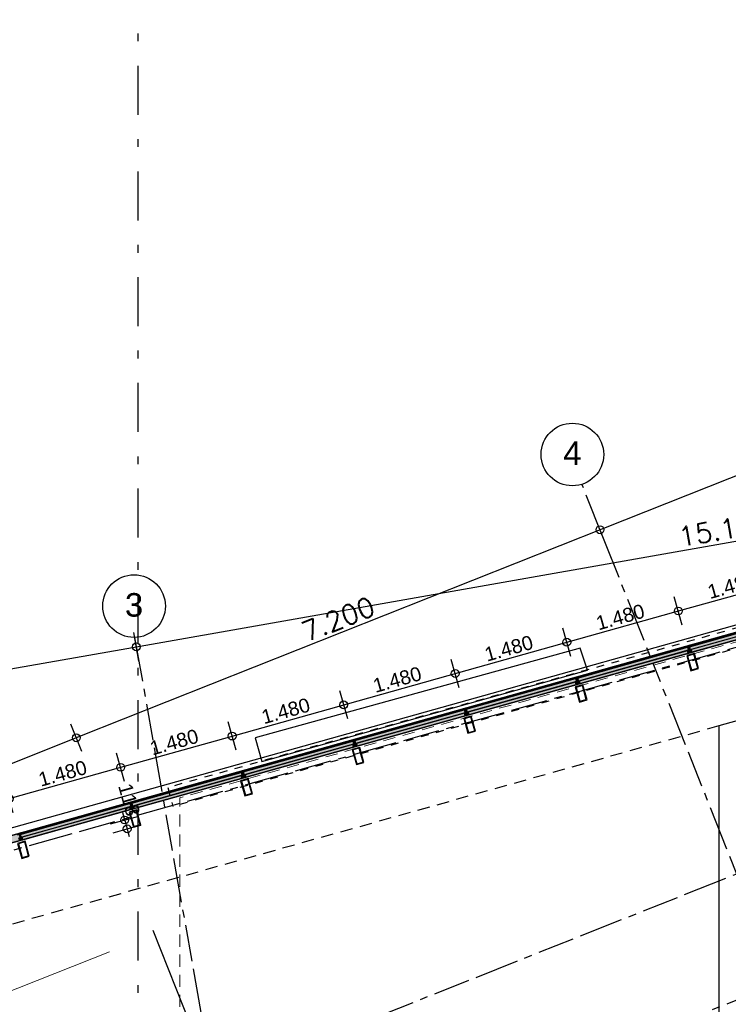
# Model space of a CAD drawing. Extents: x 1006 to 5197, y -24 to 263.
# Tile 7 of 124: x 1020 to 1029, y 14 to 26. Entities that reach past the tile are written whole.
import ezdxf

# ---------------------------------------------------------------- set-up
doc = ezdxf.new("R2010")
doc.units = 0
doc.header["$MEASUREMENT"] = 0
for name, pattern in [('B0302', [1.251, 0.626, -0.3125, 0, -0.3125]), ('B0304', [0.6, 0.5, -0.05, 0, -0.05]), ('B0701', [0.23412, 0.156, -0.07812]), ('B0702', [0.11737, 0.07812, -0.03925]), ('B0805', [1.366667, 0.566667, -0.1, 0.033333, -0.1, 0.466667, -0.1]), ('Wipeout_Contour', [1000, 0, -1000])]:
    doc.linetypes.add(name, pattern=pattern)
for name, color, linetype in [('21 Buitenwanden', 7, 'Continuous'), ('24 Trappen', 7, 'Continuous'), ('27 Daken', 7, 'Continuous'), ('28 Draagconstructies', 7, 'Continuous'), ('99 Aankleding 2D tek', 7, 'Continuous'), ('A Lijn doorsnede', 7, 'Continuous'), ('A Stramien', 7, 'Continuous'), ('T Tekst_dim 1_ 100', 7, 'Continuous')]:
    doc.layers.add(name, color=color, linetype=linetype)
doc.styles.add('GENERATED_STYLE_3', font='Arial')
doc.styles.add('GENERATED_STYLE_5', font='Arial')
doc.styles.get("Standard").update_dxf_attribs({"font": 'txt', "bigfont": 'BIGFONT.SHX'})
doc.dimstyles.new('GENERATED_STYLE__1', dxfattribs={"dimtxt": 0.25, "dimasz": 0.19, "dimexe": 0.18, "dimexo": 0, "dimgap": 0.09, "dimtad": 1, "dimdec": 0, "dimlfac": 1000, "dimzin": 0, "dimdsep": 46, "dimtxsty": 'Standard', "dimblk": 'ARROWHEAD_7', "dimblk1": 'ARROWHEAD_7', "dimblk2": 'ARROWHEAD_7', "dimcen": 0.09, "dimclrd": 7, "dimclre": 7, "dimclrt": 7, "dimadec": 1, "dimazin": 0, "dimtfac": 1, "dimtdec": 4, "dimtmove": 0, "dimatfit": 3, "dimfxl": 0, "dimtolj": 1, "dimtzin": 0, "dimarcsym": 0})
doc.dimstyles.new('GENERATED_STYLE__2', dxfattribs={"dimtxt": 0.25, "dimasz": 0.19, "dimexe": 0.18, "dimexo": 0, "dimgap": 0.09, "dimtad": 1, "dimtih": 1, "dimtoh": 1, "dimdec": 0, "dimlfac": 1000, "dimzin": 0, "dimdsep": 46, "dimtxsty": 'Standard', "dimblk": 'ARROWHEAD_7', "dimblk1": 'ARROWHEAD_7', "dimblk2": 'ARROWHEAD_7', "dimcen": 0.09, "dimclrd": 7, "dimclre": 7, "dimclrt": 7, "dimadec": 1, "dimazin": 0, "dimtfac": 1, "dimtdec": 4, "dimtmove": 0, "dimatfit": 3, "dimfxl": 0, "dimtolj": 1, "dimtzin": 0, "dimarcsym": 0})
doc.dimstyles.new('GENERATED_STYLE__3', dxfattribs={"dimtxt": 0.18, "dimasz": 0.19, "dimexe": 0.18, "dimexo": 0, "dimgap": 0.09, "dimtad": 1, "dimdec": 0, "dimlfac": 1000, "dimzin": 0, "dimdsep": 46, "dimtxsty": 'Standard', "dimblk": 'ARROWHEAD_7', "dimblk1": 'ARROWHEAD_7', "dimblk2": 'ARROWHEAD_7', "dimcen": 0.09, "dimclrd": 7, "dimclre": 7, "dimclrt": 7, "dimadec": 1, "dimazin": 0, "dimtfac": 1, "dimtdec": 4, "dimtmove": 0, "dimatfit": 3, "dimfxl": 0, "dimtolj": 1, "dimtzin": 0, "dimarcsym": 0})

# ---------------------------------------------------------------- blocks, each defined once
blk = doc.blocks.new('ROOF_45_2', base_point=(1015.356, 13.368))
at = {"layer": '27 Daken', "linetype": 'Continuous', "flags": 128}
blk.add_lwpolyline([(1028.536, 2.02), (1029.395, 2.02), (1029.395, 14.78), (1029.354, 14.78), (1029.354, 15.18), (1029.395, 15.18), (1029.395, 17.701), (1028.536, 17.46)], close=True, dxfattribs=at)
at = {"layer": '27 Daken', "linetype": 'B0701', "flags": 128}
blk.add_lwpolyline([(1028.536, 17.46), (1018.746, 14.714), (1015.356, 13.368)], dxfattribs=at)
blk = doc.blocks.new('*D343', base_point=(988.214, 0))
at = {"layer": 'A Stramien', "linetype": 'Continuous'}
for p, q in [((1020.397, 17.135), (1020.259, 17.483)), ((1013.889, 14.751), (1020.374, 17.328)), ((1013.912, 14.559), (1013.774, 14.907)), ((1013.75, 14.696), (1013.889, 14.751))]:
    blk.add_line(p, q, dxfattribs=at)
for centre in [(1020.328, 17.309), (1013.843, 14.733)]:
    blk.add_circle(centre, 0.05, dxfattribs=at)
at = {"layer": 'A Stramien', "insert": (1016.591, 16.147), "char_height": 0.25, "attachment_point": 1, "rotation": 21.665}
blk.add_mtext('{6.978}', dxfattribs=at)
blk = doc.blocks.new('ARROWHEAD_7')
at = {"color": 0, "linetype": 'Continuous', "lineweight": 0}
for p, q in [((0, 0), (-1, 0)), ((-0.25, 0), (0.25, 0)), ((0, -0.25), (0, 0.25))]:
    blk.add_line(p, q, dxfattribs=at)
blk.add_circle((0, 0), 0.25, dxfattribs=at)
blk = doc.blocks.new('*D345', base_point=(988.214, 0))
at = {"layer": 'A Stramien', "linetype": 'Continuous'}
for p, q in [((1027.088, 19.793), (1026.95, 20.141)), ((1020.374, 17.328), (1027.066, 19.986)), ((1013.889, 14.751), (1020.374, 17.328))]:
    blk.add_line(p, q, dxfattribs=at)
blk.add_circle((1027.019, 19.967), 0.05, dxfattribs=at)
at = {"layer": 'A Stramien', "insert": (1023.179, 18.765), "char_height": 0.25, "attachment_point": 1, "rotation": 21.665}
blk.add_mtext('{7.200}', dxfattribs=at)
blk = doc.blocks.new('*D346', base_point=(988.214, 0))
at = {"layer": 'A Stramien', "linetype": 'Continuous'}
for p, q in [((1033.78, 22.451), (1033.641, 22.8)), ((1027.066, 19.986), (1033.757, 22.644)), ((1020.374, 17.328), (1027.066, 19.986))]:
    blk.add_line(p, q, dxfattribs=at)
blk.add_circle((1033.711, 22.625), 0.05, dxfattribs=at)
at = {"layer": 'A Stramien', "insert": (1029.87, 21.423), "char_height": 0.25, "attachment_point": 1, "rotation": 21.665}
blk.add_mtext('{7.200}', dxfattribs=at)
blk = doc.blocks.new('*D347', base_point=(988.214, 0))
at = {"layer": 'A Stramien', "linetype": 'Continuous'}
for p, q in [((1040.471, 25.109), (1040.333, 25.458)), ((1033.757, 22.644), (1040.448, 25.302)), ((1027.066, 19.986), (1033.757, 22.644))]:
    blk.add_line(p, q, dxfattribs=at)
blk.add_circle((1040.402, 25.283), 0.05, dxfattribs=at)
at = {"layer": 'A Stramien', "insert": (1036.562, 24.081), "char_height": 0.25, "attachment_point": 1, "rotation": 21.665}
blk.add_mtext('{7.200}', dxfattribs=at)
blk = doc.blocks.new('*D348', base_point=(988.214, 0))
at = {"layer": 'A Stramien', "linetype": 'Continuous'}
for p, q in [((1047.163, 27.767), (1047.024, 28.116)), ((1040.448, 25.302), (1047.14, 27.96)), ((1033.757, 22.644), (1040.448, 25.302))]:
    blk.add_line(p, q, dxfattribs=at)
blk.add_circle((1047.093, 27.941), 0.05, dxfattribs=at)
at = {"layer": 'A Stramien', "insert": (1044.457, 27.217), "char_height": 0.25, "attachment_point": 1, "rotation": 21.665}
blk.add_mtext('{7.200}', dxfattribs=at)
blk = doc.blocks.new('*D349', base_point=(988.214, 0))
at = {"layer": 'A Stramien', "linetype": 'Continuous'}
for p, q in [((1053.854, 30.425), (1053.716, 30.774)), ((1047.14, 27.96), (1053.831, 30.618)), ((1040.448, 25.302), (1047.14, 27.96))]:
    blk.add_line(p, q, dxfattribs=at)
at = {"layer": 'A Stramien', "insert": (1049.945, 29.397), "char_height": 0.25, "attachment_point": 1, "rotation": 21.665}
blk.add_mtext('{7.200}', dxfattribs=at)
blk = doc.blocks.new('*D350', base_point=(988.214, 0))
at = {"layer": 'A Stramien', "linetype": 'Continuous'}
for p, q in [((1053.831, 30.618), (1057.177, 31.947)), ((1047.14, 27.96), (1053.831, 30.618))]:
    blk.add_line(p, q, dxfattribs=at)
blk.add_circle((1053.785, 30.6), 0.05, dxfattribs=at)
at = {"layer": 'A Stramien', "insert": (1054.963, 31.39), "char_height": 0.25, "attachment_point": 1, "rotation": 21.665}
blk.add_mtext('{3.600}', dxfattribs=at)
blk = doc.blocks.new('*D351', base_point=(988.214, 0))
at = {"layer": 'A Stramien', "linetype": 'Continuous'}
for p, q in [((1063.891, 34.412), (1063.753, 34.761)), ((1063.775, 34.568), (1063.915, 34.624)), ((1057.177, 31.947), (1063.775, 34.568)), ((1057.2, 31.754), (1057.061, 32.103)), ((1053.831, 30.618), (1057.177, 31.947))]:
    blk.add_line(p, q, dxfattribs=at)
for centre in [(1063.822, 34.587), (1057.13, 31.929)]:
    blk.add_circle(centre, 0.05, dxfattribs=at)
at = {"layer": 'A Stramien', "insert": (1059.982, 33.384), "char_height": 0.25, "attachment_point": 1, "rotation": 21.665}
blk.add_mtext('{7.200}', dxfattribs=at)
blk = doc.blocks.new('*D354', base_point=(988.214, 0))
at = {"layer": 'A Stramien', "linetype": 'Continuous'}
for p, q in [((1030.677, 33.587), (1030.677, 33.962)), ((1032.483, 33.587), (1032.483, 33.962)), ((1012.992, 33.775), (1030.727, 33.775)), ((1030.727, 33.775), (1032.533, 33.775))]:
    blk.add_line(p, q, dxfattribs=at)
for centre in [(1030.677, 33.775), (1032.483, 33.775)]:
    blk.add_circle(centre, 0.05, dxfattribs=at)
at = {"layer": 'A Stramien', "insert": (1031.167, 34.075), "char_height": 0.25, "attachment_point": 1}
blk.add_mtext('{1.806}', dxfattribs=at)
blk = doc.blocks.new('*D355', base_point=(988.214, 0))
at = {"layer": 'A Stramien', "linetype": 'Continuous'}
for p, q in [((1032.483, 33.587), (1032.483, 33.962)), ((1044.007, 33.587), (1044.007, 33.962)), ((1030.727, 33.775), (1032.533, 33.775)), ((1032.533, 33.775), (1044.057, 33.775))]:
    blk.add_line(p, q, dxfattribs=at)
for centre in [(1032.483, 33.775), (1044.007, 33.775)]:
    blk.add_circle(centre, 0.05, dxfattribs=at)
at = {"layer": 'A Stramien', "insert": (1037.74, 34.075), "char_height": 0.25, "attachment_point": 1}
blk.add_mtext('{11.524}', dxfattribs=at)
blk = doc.blocks.new('*D356', base_point=(988.214, 0))
at = {"layer": 'A Stramien', "linetype": 'Continuous'}
for p, q in [((1044.007, 33.587), (1044.007, 33.962)), ((1049.801, 33.587), (1049.801, 33.962)), ((1032.533, 33.775), (1044.057, 33.775)), ((1044.057, 33.775), (1049.851, 33.775))]:
    blk.add_line(p, q, dxfattribs=at)
for centre in [(1044.007, 33.775), (1049.801, 33.775)]:
    blk.add_circle(centre, 0.05, dxfattribs=at)
at = {"layer": 'A Stramien', "insert": (1046.491, 34.075), "char_height": 0.25, "attachment_point": 1}
blk.add_mtext('{5.794}', dxfattribs=at)
blk = doc.blocks.new('*D357', base_point=(988.214, 0))
at = {"layer": 'A Stramien', "linetype": 'Continuous'}
for p, q in [((1049.801, 33.587), (1049.801, 33.962)), ((1055.565, 33.587), (1055.565, 33.962)), ((1044.057, 33.775), (1049.851, 33.775)), ((1049.851, 33.775), (1055.615, 33.775))]:
    blk.add_line(p, q, dxfattribs=at)
for centre in [(1049.801, 33.775), (1055.565, 33.775)]:
    blk.add_circle(centre, 0.05, dxfattribs=at)
at = {"layer": 'A Stramien', "insert": (1052.27, 34.075), "char_height": 0.25, "attachment_point": 1}
blk.add_mtext('{5.764}', dxfattribs=at)
blk = doc.blocks.new('*D358', base_point=(988.214, 0))
at = {"layer": 'A Stramien', "linetype": 'Continuous'}
for p, q in [((1055.565, 33.587), (1055.565, 33.962)), ((1061.196, 33.587), (1061.196, 33.962)), ((1049.851, 33.775), (1055.615, 33.775)), ((1055.615, 33.775), (1061.246, 33.775))]:
    blk.add_line(p, q, dxfattribs=at)
for centre in [(1055.565, 33.775), (1061.196, 33.775)]:
    blk.add_circle(centre, 0.05, dxfattribs=at)
at = {"layer": 'A Stramien', "insert": (1057.968, 34.075), "char_height": 0.25, "attachment_point": 1}
blk.add_mtext('{5.632}', dxfattribs=at)
blk = doc.blocks.new('*D359', base_point=(988.214, 0))
at = {"layer": 'A Stramien', "linetype": 'Continuous'}
for p, q in [((1061.196, 33.587), (1061.196, 33.962)), ((1067.237, 33.587), (1067.237, 33.962)), ((1055.615, 33.775), (1061.246, 33.775)), ((1061.246, 33.775), (1067.187, 33.775)), ((1067.187, 33.775), (1067.337, 33.775))]:
    blk.add_line(p, q, dxfattribs=at)
for centre in [(1061.196, 33.775), (1067.237, 33.775)]:
    blk.add_circle(centre, 0.05, dxfattribs=at)
at = {"layer": 'A Stramien', "insert": (1063.804, 34.075), "char_height": 0.25, "attachment_point": 1}
blk.add_mtext('{6.041}', dxfattribs=at)
blk = doc.blocks.new('*D364', base_point=(988.214, 0))
at = {"layer": 'A Stramien', "linetype": 'Continuous'}
for p, q in [((1043.4, -2.185), (1043.4, -1.81)), ((1046.4, -2.185), (1046.4, -1.81)), ((1032.533, -1.997), (1043.45, -1.997)), ((1043.45, -1.997), (1046.45, -1.997))]:
    blk.add_line(p, q, dxfattribs=at)
for centre in [(1043.4, -1.997), (1046.4, -1.997)]:
    blk.add_circle(centre, 0.05, dxfattribs=at)
at = {"layer": 'A Stramien', "insert": (1044.487, -1.697), "char_height": 0.25, "attachment_point": 1}
blk.add_mtext('{3.000}', dxfattribs=at)
blk = doc.blocks.new('*D365', base_point=(988.214, 0))
at = {"layer": 'A Stramien', "linetype": 'Continuous'}
for p, q in [((1046.4, -2.185), (1046.4, -1.81)), ((1053.6, -2.185), (1053.6, -1.81)), ((1043.45, -1.997), (1046.45, -1.997)), ((1046.45, -1.997), (1053.65, -1.997))]:
    blk.add_line(p, q, dxfattribs=at)
for centre in [(1046.4, -1.997), (1053.6, -1.997)]:
    blk.add_circle(centre, 0.05, dxfattribs=at)
at = {"layer": 'A Stramien', "insert": (1049.587, -1.697), "char_height": 0.25, "attachment_point": 1}
blk.add_mtext('{7.200}', dxfattribs=at)
blk = doc.blocks.new('*D409', base_point=(988.214, 0))
at = {"layer": 'A Stramien', "linetype": 'Continuous'}
for p, q in [((1021.127, 18.286), (1021.062, 18.656)), ((1014.414, 17.293), (1021.143, 18.48)), ((1014.397, 17.1), (1014.332, 17.469)), ((1014.266, 17.267), (1014.414, 17.293))]:
    blk.add_line(p, q, dxfattribs=at)
for centre in [(1021.094, 18.471), (1014.364, 17.284)]:
    blk.add_circle(centre, 0.05, dxfattribs=at)
at = {"layer": 'A Stramien', "insert": (1017.27, 18.101), "char_height": 0.25, "attachment_point": 1, "rotation": 10}
blk.add_mtext('{6.834}', dxfattribs=at)
blk = doc.blocks.new('*D410', base_point=(988.214, 0))
at = {"layer": 'A Stramien', "linetype": 'Continuous'}
for p, q in [((1036.045, 20.917), (1035.98, 21.286)), ((1021.143, 18.48), (1035.963, 21.093)), ((1035.963, 21.093), (1036.111, 21.119)), ((1014.414, 17.293), (1021.143, 18.48))]:
    blk.add_line(p, q, dxfattribs=at)
blk.add_circle((1036.012, 21.102), 0.05, dxfattribs=at)
at = {"layer": 'A Stramien', "insert": (1028.004, 19.994), "char_height": 0.25, "attachment_point": 1, "rotation": 10}
blk.add_mtext('{15.148}', dxfattribs=at)
blk = doc.blocks.new('CUTPLANE_8_2', base_point=(1013.478, 11.685))
at = {"layer": 'A Lijn doorsnede', "color": 255, "linetype": 'Continuous', "lineweight": 0}
blk.add_line((1019.357, 14.021), (1020.751, 14.574), dxfattribs=at)
at = {"layer": 'A Lijn doorsnede', "color": 255, "linetype": 'B0304', "lineweight": 0}
for p, q in [((1022.01, 11.405), (1021.489, 12.716)), ((1014.737, 8.516), (1022.01, 11.405)), ((1014.216, 9.827), (1014.737, 8.516))]:
    blk.add_line(p, q, dxfattribs=at)
blk = doc.blocks.new('ROOF_46_2', base_point=(1041.89, 22.218))
at = {"layer": '27 Daken', "color": 255, "linetype": 'B0701', "lineweight": 0, "flags": 128}
blk.add_lwpolyline([(1031.798, 19.387), (1021.648, 16.541), (1021.648, 0.832), (1031.798, 0.663)], dxfattribs=at)
blk = doc.blocks.new('WALL_352_2', base_point=(1035.487, 20.542))
at = {"color": 254, "linetype": 'Wipeout_Contour', "lineweight": 0, "ltscale": 4107.915058}
blk.add_wipeout([(1035.487, 20.542), (1018.168, 15.686), (1018.197, 15.6), (1035.414, 20.428)], dxfattribs=at).dxf.layer = '21 Buitenwanden'
at = {"layer": '21 Buitenwanden', "linetype": 'Continuous'}
for p, q in [((1035.487, 20.542), (1018.168, 15.686)), ((1018.197, 15.6), (1035.414, 20.428))]:
    blk.add_line(p, q, dxfattribs=at)
blk = doc.blocks.new('SSN_HOOFDVLIESGEVEL DEEL 6b', base_point=(988.214, 0))
at = {"layer": '21 Buitenwanden', "linetype": 'Continuous', "lineweight": 0}
for points in [[(997.114, -0.091), (997.114, 0), (979.313, 0), (979.313, -0.091)], [(986.779, 0), (986.729, 0), (986.729, -0.013), (986.747, -0.013), (986.747, -0.057), (986.729, -0.057), (986.729, -0.091), (986.779, -0.091), (986.779, -0.057), (986.761, -0.057), (986.761, -0.013), (986.779, -0.013)], [(988.264, 0), (988.214, 0), (988.214, -0.013), (988.232, -0.013), (988.232, -0.057), (988.214, -0.057), (988.214, -0.091), (988.264, -0.091), (988.264, -0.057), (988.246, -0.057), (988.246, -0.013), (988.264, -0.013)], [(989.739, 0), (989.689, 0), (989.689, -0.013), (989.707, -0.013), (989.707, -0.057), (989.689, -0.057), (989.689, -0.091), (989.739, -0.091), (989.739, -0.057), (989.721, -0.057), (989.721, -0.013), (989.739, -0.013)], [(991.219, 0), (991.169, 0), (991.169, -0.013), (991.187, -0.013), (991.187, -0.057), (991.169, -0.057), (991.169, -0.091), (991.219, -0.091), (991.219, -0.057), (991.201, -0.057), (991.201, -0.013), (991.219, -0.013)], [(992.699, 0), (992.649, 0), (992.649, -0.013), (992.667, -0.013), (992.667, -0.057), (992.649, -0.057), (992.649, -0.091), (992.699, -0.091), (992.699, -0.057), (992.681, -0.057), (992.681, -0.013), (992.699, -0.013)], [(994.179, 0), (994.129, 0), (994.129, -0.013), (994.147, -0.013), (994.147, -0.057), (994.129, -0.057), (994.129, -0.091), (994.179, -0.091), (994.179, -0.057), (994.161, -0.057), (994.161, -0.013), (994.179, -0.013)], [(995.659, 0), (995.609, 0), (995.609, -0.013), (995.627, -0.013), (995.627, -0.057), (995.609, -0.057), (995.609, -0.091), (995.659, -0.091), (995.659, -0.057), (995.641, -0.057), (995.641, -0.013), (995.659, -0.013)], [(986.741, -0.055), (986.741, -0.015), (985.288, -0.015), (985.288, -0.055)], [(986.741, -0.055), (986.741, -0.015), (985.288, -0.015), (985.288, -0.055)], [(988.225, -0.055), (988.225, -0.015), (986.768, -0.015), (986.768, -0.055)], [(989.701, -0.055), (989.701, -0.015), (988.252, -0.015), (988.252, -0.055)], [(991.181, -0.055), (991.181, -0.015), (989.728, -0.015), (989.728, -0.055)], [(992.661, -0.055), (992.661, -0.015), (991.208, -0.015), (991.208, -0.055)], [(994.141, -0.055), (994.141, -0.015), (992.687, -0.015), (992.687, -0.055)], [(995.62, -0.055), (995.62, -0.015), (994.166, -0.015), (994.166, -0.055)]]:
    blk.add_hatch(color=255, dxfattribs=at).paths.add_polyline_path(points, flags=0)
at = {"layer": '21 Buitenwanden', "linetype": 'Continuous'}
for p, q in [((997.114, 0), (979.313, 0)), ((986.779, 0), (986.729, 0)), ((986.729, 0), (986.729, -0.013)), ((986.729, 0), (986.729, -0.013)), ((986.729, 0), (986.779, 0)), ((986.779, -0.013), (986.779, 0)), ((988.264, 0), (988.214, 0)), ((988.214, 0), (988.214, -0.013)), ((988.214, 0), (988.214, -0.013)), ((988.214, 0), (988.264, 0)), ((988.264, -0.013), (988.264, 0)), ((989.739, 0), (989.689, 0)), ((989.689, 0), (989.689, -0.013)), ((989.689, 0), (989.689, -0.013)), ((989.689, 0), (989.739, 0)), ((989.739, -0.013), (989.739, 0)), ((991.219, 0), (991.169, 0)), ((991.169, 0), (991.169, -0.013)), ((991.169, 0), (991.169, -0.013)), ((991.169, 0), (991.219, 0)), ((991.219, -0.013), (991.219, 0)), ((992.699, 0), (992.649, 0)), ((992.649, 0), (992.649, -0.013)), ((992.649, 0), (992.649, -0.013)), ((992.649, 0), (992.699, 0)), ((992.699, -0.013), (992.699, 0)), ((994.179, 0), (994.129, 0)), ((994.129, 0), (994.129, -0.013)), ((994.129, 0), (994.129, -0.013)), ((994.129, 0), (994.179, 0)), ((994.179, -0.013), (994.179, 0)), ((995.659, 0), (995.609, 0)), ((995.609, 0), (995.609, -0.013)), ((995.609, 0), (995.609, -0.013)), ((995.609, 0), (995.659, 0)), ((979.313, -0.091), (997.114, -0.091)), ((997.114, -0.091), (979.313, -0.091)), ((985.249, -0.091), (997.114, -0.091)), ((986.741, -0.015), (985.288, -0.015)), ((986.741, -0.015), (985.288, -0.015)), ((985.288, -0.055), (986.741, -0.055)), ((985.288, -0.055), (986.741, -0.055)), ((985.299, -0.003), (986.729, -0.003)), ((985.299, -0.003), (986.729, -0.003)), ((985.299, -0.013), (986.729, -0.013)), ((985.299, -0.013), (986.729, -0.013)), ((985.299, -0.015), (986.741, -0.015)), ((985.299, -0.015), (986.741, -0.015)), ((985.299, -0.057), (986.729, -0.057)), ((985.299, -0.091), (986.729, -0.091)), ((986.729, -0.091), (985.299, -0.091)), ((985.299, -0.091), (986.729, -0.091)), ((986.729, -0.091), (985.299, -0.091)), ((985.299, -0.091), (986.729, -0.091)), ((986.729, -0.091), (985.299, -0.091)), ((986.729, -0.091), (985.299, -0.091)), ((985.299, -0.091), (986.729, -0.091)), ((986.729, -0.091), (985.299, -0.091)), ((985.299, -0.091), (986.729, -0.091)), ((985.299, -0.091), (986.729, -0.091)), ((986.729, -0.091), (985.299, -0.091)), ((986.729, -0.091), (985.299, -0.091)), ((985.299, -0.091), (986.729, -0.091)), ((986.729, -0.091), (985.299, -0.091)), ((985.299, -0.091), (986.729, -0.091)), ((985.299, -0.091), (986.729, -0.091)), ((986.729, -0.091), (985.299, -0.091)), ((985.299, -0.091), (986.729, -0.091)), ((986.729, -0.091), (985.299, -0.091)), ((986.729, -0.013), (986.747, -0.013)), ((986.729, -0.013), (986.779, -0.013)), ((986.747, -0.057), (986.729, -0.057)), ((986.729, -0.057), (986.729, -0.091)), ((986.729, -0.057), (986.729, -0.091)), ((986.729, -0.057), (986.779, -0.057)), ((986.729, -0.091), (986.779, -0.091)), ((986.741, -0.055), (986.741, -0.015)), ((986.741, -0.055), (986.741, -0.015)), ((986.741, -0.015), (986.741, -0.055)), ((986.747, -0.013), (986.747, -0.057)), ((986.747, -0.057), (986.747, -0.013)), ((986.761, -0.057), (986.761, -0.013)), ((986.761, -0.013), (986.779, -0.013)), ((986.761, -0.057), (986.761, -0.013)), ((986.779, -0.057), (986.761, -0.057)), ((988.225, -0.015), (986.768, -0.015)), ((986.768, -0.015), (986.768, -0.055)), ((986.768, -0.055), (988.225, -0.055)), ((986.779, -0.003), (988.214, -0.003)), ((986.779, -0.013), (988.214, -0.013)), ((986.779, -0.015), (988.225, -0.015)), ((986.779, -0.055), (988.225, -0.055)), ((986.779, -0.091), (986.779, -0.057)), ((986.779, -0.057), (988.214, -0.057)), ((988.214, -0.013), (988.232, -0.013)), ((988.214, -0.013), (988.264, -0.013)), ((988.232, -0.057), (988.214, -0.057)), ((988.214, -0.057), (988.214, -0.091)), ((988.214, -0.057), (988.214, -0.091)), ((988.214, -0.057), (988.264, -0.057)), ((988.214, -0.091), (988.264, -0.091)), ((988.225, -0.055), (988.225, -0.015)), ((988.225, -0.015), (988.225, -0.055)), ((988.232, -0.013), (988.232, -0.057)), ((988.232, -0.057), (988.232, -0.013)), ((988.246, -0.057), (988.246, -0.013)), ((988.246, -0.013), (988.264, -0.013)), ((988.246, -0.057), (988.246, -0.013)), ((988.264, -0.057), (988.246, -0.057)), ((989.701, -0.015), (988.252, -0.015)), ((988.252, -0.015), (988.252, -0.055)), ((988.252, -0.055), (989.701, -0.055)), ((988.264, -0.003), (989.689, -0.003)), ((988.264, -0.013), (989.689, -0.013)), ((988.264, -0.015), (989.701, -0.015)), ((988.264, -0.055), (989.701, -0.055)), ((988.264, -0.091), (988.264, -0.057)), ((988.264, -0.057), (989.689, -0.057)), ((989.689, -0.013), (989.707, -0.013)), ((989.689, -0.013), (989.739, -0.013)), ((989.707, -0.057), (989.689, -0.057)), ((989.689, -0.057), (989.689, -0.091)), ((989.689, -0.057), (989.689, -0.091)), ((989.689, -0.057), (989.739, -0.057)), ((989.689, -0.091), (989.739, -0.091)), ((989.701, -0.055), (989.701, -0.015)), ((989.701, -0.015), (989.701, -0.055)), ((989.707, -0.013), (989.707, -0.057)), ((989.707, -0.057), (989.707, -0.013)), ((989.721, -0.057), (989.721, -0.013)), ((989.721, -0.013), (989.739, -0.013)), ((989.721, -0.057), (989.721, -0.013)), ((989.739, -0.057), (989.721, -0.057)), ((991.181, -0.015), (989.728, -0.015)), ((989.728, -0.015), (989.728, -0.055)), ((989.728, -0.055), (991.181, -0.055)), ((989.739, -0.003), (991.169, -0.003)), ((989.739, -0.013), (991.169, -0.013)), ((989.739, -0.015), (991.181, -0.015)), ((989.739, -0.055), (991.181, -0.055)), ((989.739, -0.091), (989.739, -0.057)), ((989.739, -0.057), (991.169, -0.057)), ((991.169, -0.013), (991.187, -0.013)), ((991.169, -0.013), (991.219, -0.013)), ((991.187, -0.057), (991.169, -0.057)), ((991.169, -0.057), (991.169, -0.091)), ((991.169, -0.057), (991.169, -0.091)), ((991.169, -0.057), (991.219, -0.057)), ((991.169, -0.091), (991.219, -0.091)), ((991.181, -0.055), (991.181, -0.015)), ((991.181, -0.015), (991.181, -0.055)), ((991.187, -0.013), (991.187, -0.057)), ((991.187, -0.057), (991.187, -0.013)), ((991.201, -0.057), (991.201, -0.013)), ((991.201, -0.013), (991.219, -0.013)), ((991.201, -0.057), (991.201, -0.013)), ((991.219, -0.057), (991.201, -0.057)), ((992.661, -0.015), (991.208, -0.015)), ((991.208, -0.015), (991.208, -0.055)), ((991.208, -0.055), (992.661, -0.055)), ((991.219, -0.003), (992.649, -0.003)), ((991.219, -0.013), (992.649, -0.013)), ((991.219, -0.015), (992.661, -0.015)), ((991.219, -0.055), (992.661, -0.055)), ((991.219, -0.091), (991.219, -0.057)), ((991.219, -0.057), (992.649, -0.057)), ((992.649, -0.013), (992.667, -0.013)), ((992.649, -0.013), (992.699, -0.013)), ((992.667, -0.057), (992.649, -0.057)), ((992.649, -0.057), (992.649, -0.091)), ((992.649, -0.057), (992.649, -0.091)), ((992.649, -0.057), (992.699, -0.057)), ((992.649, -0.091), (992.699, -0.091)), ((992.661, -0.055), (992.661, -0.015)), ((992.661, -0.015), (992.661, -0.055)), ((992.667, -0.013), (992.667, -0.057)), ((992.667, -0.057), (992.667, -0.013)), ((992.681, -0.057), (992.681, -0.013)), ((992.681, -0.013), (992.699, -0.013)), ((992.681, -0.057), (992.681, -0.013)), ((992.699, -0.057), (992.681, -0.057)), ((994.141, -0.015), (992.687, -0.015)), ((992.687, -0.015), (992.687, -0.055)), ((992.687, -0.055), (994.141, -0.055)), ((992.699, -0.003), (994.129, -0.003)), ((992.699, -0.013), (994.129, -0.013)), ((992.699, -0.015), (994.141, -0.015)), ((992.699, -0.055), (994.141, -0.055)), ((992.699, -0.091), (992.699, -0.057)), ((992.699, -0.057), (994.129, -0.057)), ((994.129, -0.013), (994.147, -0.013)), ((994.129, -0.013), (994.179, -0.013)), ((994.147, -0.057), (994.129, -0.057)), ((994.129, -0.057), (994.129, -0.091)), ((994.129, -0.057), (994.129, -0.091)), ((994.129, -0.057), (994.179, -0.057)), ((994.129, -0.091), (994.179, -0.091)), ((994.141, -0.055), (994.141, -0.015)), ((994.141, -0.015), (994.141, -0.055)), ((994.147, -0.013), (994.147, -0.057)), ((994.147, -0.057), (994.147, -0.013)), ((994.161, -0.057), (994.161, -0.013)), ((994.161, -0.013), (994.179, -0.013)), ((994.161, -0.057), (994.161, -0.013)), ((994.179, -0.057), (994.161, -0.057)), ((995.62, -0.015), (994.166, -0.015)), ((994.166, -0.015), (994.166, -0.055)), ((994.166, -0.055), (995.62, -0.055)), ((994.179, -0.003), (995.609, -0.003)), ((994.179, -0.013), (995.609, -0.013)), ((994.179, -0.015), (995.62, -0.015)), ((994.179, -0.055), (995.62, -0.055)), ((994.179, -0.091), (994.179, -0.057)), ((994.179, -0.057), (995.609, -0.057)), ((994.179, -0.091), (995.609, -0.091)), ((995.609, -0.091), (994.179, -0.091)), ((995.609, -0.091), (994.179, -0.091)), ((994.179, -0.091), (995.609, -0.091)), ((994.179, -0.091), (995.609, -0.091)), ((995.609, -0.091), (994.179, -0.091)), ((994.179, -0.091), (995.609, -0.091)), ((995.609, -0.091), (994.179, -0.091)), ((994.179, -0.091), (995.609, -0.091)), ((995.609, -0.091), (994.179, -0.091)), ((995.609, -0.091), (994.179, -0.091)), ((994.179, -0.091), (995.609, -0.091)), ((994.179, -0.091), (995.609, -0.091)), ((995.609, -0.091), (994.179, -0.091)), ((995.609, -0.013), (995.627, -0.013)), ((995.609, -0.013), (995.659, -0.013)), ((995.627, -0.057), (995.609, -0.057)), ((995.609, -0.057), (995.609, -0.091)), ((995.609, -0.057), (995.609, -0.091)), ((995.609, -0.057), (995.659, -0.057)), ((995.609, -0.091), (995.659, -0.091)), ((995.62, -0.055), (995.62, -0.015)), ((995.62, -0.015), (995.62, -0.055)), ((995.627, -0.013), (995.627, -0.057)), ((995.627, -0.057), (995.627, -0.013))]:
    blk.add_line(p, q, dxfattribs=at)
blk = doc.blocks.new('WALL_354_2', base_point=(1035.487, 20.542))
at = {"layer": '21 Buitenwanden', "linetype": 'Continuous', "xscale": -1, "rotation": 15.66500554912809}
blk.add_blockref('SSN_HOOFDVLIESGEVEL DEEL 6b', (1026.739, 18.089), dxfattribs=at)
blk = doc.blocks.new('COLUMN_5_2', base_point=(1028.202, 18.275))
at = {"layer": '28 Draagconstructies', "linetype": 'Continuous', "flags": 128}
for points in [[(1028.181, 18.166), (1028.278, 18.193), (1028.224, 18.385), (1028.127, 18.358)], [(1028.187, 18.175), (1028.268, 18.198), (1028.218, 18.375), (1028.137, 18.353)]]:
    blk.add_lwpolyline(points, close=True, dxfattribs=at)
blk = doc.blocks.new('COLUMN_6_2', base_point=(1026.777, 17.876))
at = {"layer": '28 Draagconstructies', "linetype": 'Continuous', "flags": 128}
for points in [[(1026.756, 17.766), (1026.853, 17.793), (1026.799, 17.986), (1026.702, 17.959)], [(1026.762, 17.776), (1026.843, 17.798), (1026.793, 17.976), (1026.712, 17.953)]]:
    blk.add_lwpolyline(points, close=True, dxfattribs=at)
blk = doc.blocks.new('COLUMN_7_2', base_point=(1025.352, 17.476))
at = {"layer": '28 Draagconstructies', "linetype": 'Continuous', "flags": 128}
for points in [[(1025.331, 17.366), (1025.428, 17.393), (1025.373, 17.586), (1025.277, 17.559)], [(1025.337, 17.376), (1025.418, 17.399), (1025.368, 17.576), (1025.287, 17.553)]]:
    blk.add_lwpolyline(points, close=True, dxfattribs=at)
blk = doc.blocks.new('COLUMN_8_2', base_point=(1023.927, 17.077))
at = {"layer": '28 Draagconstructies', "linetype": 'Continuous', "flags": 128}
for points in [[(1023.906, 16.967), (1024.002, 16.994), (1023.948, 17.186), (1023.852, 17.159)], [(1023.912, 16.977), (1023.993, 16.999), (1023.943, 17.176), (1023.862, 17.154)]]:
    blk.add_lwpolyline(points, close=True, dxfattribs=at)
blk = doc.blocks.new('COLUMN_9_2', base_point=(1022.502, 16.677))
at = {"layer": '28 Draagconstructies', "linetype": 'Continuous', "flags": 128}
for points in [[(1022.481, 16.567), (1022.577, 16.594), (1022.523, 16.787), (1022.427, 16.76)], [(1022.487, 16.577), (1022.568, 16.6), (1022.518, 16.777), (1022.437, 16.754)]]:
    blk.add_lwpolyline(points, close=True, dxfattribs=at)
blk = doc.blocks.new('COLUMN_69_2', base_point=(1021.077, 16.277))
at = {"layer": '28 Draagconstructies', "linetype": 'Continuous', "flags": 128}
for points in [[(1021.056, 16.167), (1021.152, 16.194), (1021.098, 16.387), (1021.002, 16.36)], [(1021.062, 16.177), (1021.143, 16.2), (1021.093, 16.377), (1021.012, 16.355)]]:
    blk.add_lwpolyline(points, close=True, dxfattribs=at)
blk = doc.blocks.new('COLUMN_70_2', base_point=(1019.652, 15.878))
at = {"layer": '28 Draagconstructies', "linetype": 'Continuous', "flags": 128}
for points in [[(1019.631, 15.768), (1019.727, 15.795), (1019.673, 15.987), (1019.577, 15.96)], [(1019.637, 15.778), (1019.718, 15.8), (1019.668, 15.978), (1019.587, 15.955)]]:
    blk.add_lwpolyline(points, close=True, dxfattribs=at)
blk = doc.blocks.new('BEAM_346_2', base_point=(1041.544, 22.295))
at = {"layer": '21 Buitenwanden', "linetype": 'B0702'}
for p, q in [((1036.89, 20.99), (1021.495, 16.673)), ((1036.958, 20.749), (1021.563, 16.432)), ((1021.495, 16.673), (1021.563, 16.432))]:
    blk.add_line(p, q, dxfattribs=at)
blk = doc.blocks.new('*D623', base_point=(988.214, 0))
at = {"layer": 'T Tekst_dim 1_ 100', "linetype": 'Continuous'}
for p, q in [((1018.116, 16.152), (1019.517, 16.545)), ((1018.119, 15.958), (1018.018, 16.319)), ((1017.972, 16.112), (1018.116, 16.152))]:
    blk.add_line(p, q, dxfattribs=at)
blk.add_circle((1018.068, 16.139), 0.05, dxfattribs=at)
at = {"layer": 'T Tekst_dim 1_ 100', "insert": (1018.413, 16.46), "char_height": 0.18, "attachment_point": 1, "rotation": 15.665, "style": 'GENERATED_STYLE_3'}
blk.add_mtext('{1.455}', dxfattribs=at)
blk = doc.blocks.new('*D624', base_point=(988.214, 0))
at = {"layer": 'T Tekst_dim 1_ 100', "linetype": 'Continuous'}
for p, q in [((1020.945, 16.751), (1020.843, 17.112)), ((1019.517, 16.545), (1020.942, 16.945)), ((1019.52, 16.351), (1019.418, 16.712)), ((1018.116, 16.152), (1019.517, 16.545))]:
    blk.add_line(p, q, dxfattribs=at)
for centre in [(1020.894, 16.931), (1019.469, 16.532)]:
    blk.add_circle(centre, 0.05, dxfattribs=at)
at = {"layer": 'T Tekst_dim 1_ 100', "insert": (1019.826, 16.856), "char_height": 0.18, "attachment_point": 1, "rotation": 15.665, "style": 'GENERATED_STYLE_3'}
blk.add_mtext('{1.480}', dxfattribs=at)
blk = doc.blocks.new('*D625', base_point=(988.214, 0))
at = {"layer": 'T Tekst_dim 1_ 100', "linetype": 'Continuous'}
for p, q in [((1022.37, 17.15), (1022.268, 17.511)), ((1020.942, 16.945), (1022.367, 17.344)), ((1020.945, 16.751), (1020.843, 17.112)), ((1019.517, 16.545), (1020.942, 16.945))]:
    blk.add_line(p, q, dxfattribs=at)
at = {"layer": 'T Tekst_dim 1_ 100', "insert": (1021.251, 17.256), "char_height": 0.18, "attachment_point": 1, "rotation": 15.665, "style": 'GENERATED_STYLE_3'}
blk.add_mtext('{1.480}', dxfattribs=at)
blk = doc.blocks.new('*D626', base_point=(988.214, 0))
at = {"layer": 'T Tekst_dim 1_ 100', "linetype": 'Continuous'}
for p, q in [((1023.795, 17.55), (1023.693, 17.911)), ((1022.367, 17.344), (1023.792, 17.744)), ((1022.37, 17.15), (1022.268, 17.511)), ((1020.942, 16.945), (1022.367, 17.344))]:
    blk.add_line(p, q, dxfattribs=at)
for centre in [(1023.744, 17.73), (1022.319, 17.331)]:
    blk.add_circle(centre, 0.05, dxfattribs=at)
at = {"layer": 'T Tekst_dim 1_ 100', "insert": (1022.676, 17.655), "char_height": 0.18, "attachment_point": 1, "rotation": 15.665, "style": 'GENERATED_STYLE_3'}
blk.add_mtext('{1.480}', dxfattribs=at)
blk = doc.blocks.new('*D627', base_point=(988.214, 0))
at = {"layer": 'T Tekst_dim 1_ 100', "linetype": 'Continuous'}
for p, q in [((1025.22, 17.949), (1025.118, 18.311)), ((1023.792, 17.744), (1025.217, 18.143)), ((1022.367, 17.344), (1023.792, 17.744))]:
    blk.add_line(p, q, dxfattribs=at)
blk.add_circle((1025.169, 18.13), 0.05, dxfattribs=at)
at = {"layer": 'T Tekst_dim 1_ 100', "insert": (1024.101, 18.055), "char_height": 0.18, "attachment_point": 1, "rotation": 15.665, "style": 'GENERATED_STYLE_3'}
blk.add_mtext('{1.480}', dxfattribs=at)
blk = doc.blocks.new('*D628', base_point=(988.214, 0))
at = {"layer": 'T Tekst_dim 1_ 100', "linetype": 'Continuous'}
for p, q in [((1026.645, 18.349), (1026.543, 18.71)), ((1025.217, 18.143), (1026.642, 18.543)), ((1023.792, 17.744), (1025.217, 18.143))]:
    blk.add_line(p, q, dxfattribs=at)
blk.add_circle((1026.594, 18.53), 0.05, dxfattribs=at)
at = {"layer": 'T Tekst_dim 1_ 100', "insert": (1025.526, 18.454), "char_height": 0.18, "attachment_point": 1, "rotation": 15.665, "style": 'GENERATED_STYLE_3'}
blk.add_mtext('{1.480}', dxfattribs=at)
blk = doc.blocks.new('*D629', base_point=(988.214, 0))
at = {"layer": 'T Tekst_dim 1_ 100', "linetype": 'Continuous'}
for p, q in [((1028.07, 18.749), (1027.968, 19.11)), ((1026.642, 18.543), (1028.067, 18.943)), ((1026.645, 18.349), (1026.543, 18.71)), ((1025.217, 18.143), (1026.642, 18.543))]:
    blk.add_line(p, q, dxfattribs=at)
at = {"layer": 'T Tekst_dim 1_ 100', "insert": (1026.951, 18.854), "char_height": 0.18, "attachment_point": 1, "rotation": 15.665, "style": 'GENERATED_STYLE_3'}
blk.add_mtext('{1.480}', dxfattribs=at)
blk = doc.blocks.new('*D630', base_point=(988.214, 0))
at = {"layer": 'T Tekst_dim 1_ 100', "linetype": 'Continuous'}
for p, q in [((1029.495, 19.148), (1029.393, 19.509)), ((1028.067, 18.943), (1029.492, 19.342)), ((1028.07, 18.749), (1027.968, 19.11)), ((1026.642, 18.543), (1028.067, 18.943))]:
    blk.add_line(p, q, dxfattribs=at)
for centre in [(1029.444, 19.329), (1028.019, 18.929)]:
    blk.add_circle(centre, 0.05, dxfattribs=at)
at = {"layer": 'T Tekst_dim 1_ 100', "insert": (1028.376, 19.254), "char_height": 0.18, "attachment_point": 1, "rotation": 15.665, "style": 'GENERATED_STYLE_3'}
blk.add_mtext('{1.480}', dxfattribs=at)
blk = doc.blocks.new('*D631', base_point=(988.214, 0))
at = {"layer": 'T Tekst_dim 1_ 100', "linetype": 'Continuous'}
for p, q in [((1030.92, 19.548), (1030.818, 19.909)), ((1030.821, 19.715), (1030.965, 19.755)), ((1029.492, 19.342), (1030.821, 19.715)), ((1029.495, 19.148), (1029.393, 19.509)), ((1028.067, 18.943), (1029.492, 19.342))]:
    blk.add_line(p, q, dxfattribs=at)
blk.add_circle((1030.869, 19.728), 0.05, dxfattribs=at)
at = {"layer": 'T Tekst_dim 1_ 100', "insert": (1029.801, 19.653), "char_height": 0.18, "attachment_point": 1, "rotation": 15.665, "style": 'GENERATED_STYLE_3'}
blk.add_mtext('{1.480}', dxfattribs=at)
blk = doc.blocks.new('*D635', base_point=(988.214, 0))
at = {"layer": 'T Tekst_dim 1_ 100', "linetype": 'Continuous'}
for p, q in [((1020.919, 16.355), (1020.959, 16.211)), ((1020.765, 16.208), (1021.126, 16.309)), ((1020.797, 16.095), (1021.158, 16.196)), ((1020.959, 16.211), (1020.964, 16.194)), ((1020.964, 16.194), (1021.005, 16.049))]:
    blk.add_line(p, q, dxfattribs=at)
for centre in [(1020.946, 16.259), (1020.978, 16.145)]:
    blk.add_circle(centre, 0.05, dxfattribs=at)
at = {"layer": 'T Tekst_dim 1_ 100', "insert": (1021.034, 16.744), "char_height": 0.18, "attachment_point": 1, "rotation": 285.6601, "style": 'GENERATED_STYLE_3'}
blk.add_mtext('{118}', dxfattribs=at)
blk = doc.blocks.new('CUTPLANE_6_2', base_point=(1021.119, -3.601))
at = {"layer": 'A Lijn doorsnede', "linetype": 'B0302'}
blk.add_line((1021.119, -3.101), (1021.119, 39.195), dxfattribs=at)

msp = doc.modelspace()

# ---------------------------------------------------------------- linework, layer by layer
at = {"layer": '24 Trappen', "linetype": 'Continuous'}
msp.add_line((1021.3051, 14.849), (1022.2279, 12.5261), dxfattribs=at)
at = {"layer": '99 Aankleding 2D tek', "linetype": 'Continuous', "flags": 128}
msp.add_lwpolyline([(1036.0187, 20.7836), (1018.1067, 15.7662), (1012.6551, 13.6006), (1012.6555, 0), (1015.6667, 0)], dxfattribs=at)
at = {"layer": 'A Stramien', "linetype": 'B0805', "flags": 128}
for points in [[(1008.1189, 7.3691), (1092.5526, 40.9097)], [(1093.1064, 39.5156), (1008.6727, 5.9751)], [(1054.772, 25.7574), (1007.0252, 12.3678)], [(1036.0482, -2.762), (1026.7886, 20.5478)], [(1021.0729, 18.5915), (1024.8381, -2.762)]]:
    msp.add_lwpolyline(points, dxfattribs=at)
at = {"layer": 'A Stramien', "linetype": 'Continuous'}
for centre in [(1026.666, 20.9286), (1021.0655, 18.9914)]:
    msp.add_circle(centre, 0.4, dxfattribs=at)

# ---------------------------------------------------------------- block references
at = {"layer": '27 Daken', "color": 255, "linetype": 'Continuous', "lineweight": 0}
msp.add_blockref('ROOF_46_2', (1041.8905, 22.2177), dxfattribs=at)
at = {"layer": '27 Daken', "linetype": 'Continuous'}
msp.add_blockref('ROOF_45_2', (1015.3564, 13.368), dxfattribs=at)
at = {"layer": 'A Lijn doorsnede', "color": 255, "lineweight": 0}
msp.add_blockref('CUTPLANE_8_2', (1013.4778, 11.6853), dxfattribs=at)

# ---------------------------------------------------------------- texts
at = {"layer": 'A Stramien', "linetype": 'Continuous', "char_height": 0.3, "attachment_point": 5, "style": 'GENERATED_STYLE_5'}
for s, insert in [('{4}', (1026.666, 20.9457)), ('{3}', (1021.0655, 19.0053))]:
    msp.add_mtext(s, dxfattribs=dict(at, insert=insert))

# ---------------------------------------------------------------- dimensions: what is measured, and where the dimension line sits
at = {"layer": 'A Stramien', "linetype": 'Continuous'}
for base, p1, p2, angle, picture, middle in [((1020.3278, 17.3091), (1070.9109, -2.762), (1078.6582, -2.762), 21.66501, '*D351', (1060.4685, 33.4429)), ((1020.3278, 17.3091), (1067.0373, -2.762), (1070.9109, -2.762), 21.66501, '*D350', (1055.45, 31.4494)), ((1020.3278, 17.3091), (1059.29, -2.762), (1067.0373, -2.762), 21.66501, '*D349', (1050.4315, 29.4558)), ((1020.3278, 17.3091), (1051.5427, -2.762), (1059.29, -2.762), 21.66501, '*D348', (1044.9439, 27.2759)), ((1020.3278, 17.3091), (1044.0526, -3.4092), (1051.5427, -2.762), 21.66501, '*D347', (1037.0487, 24.1396)), ((1021.0942, 18.4711), (1021.0729, 18.5915), (1035.4996, 24.0082), 10, '*D410', (1028.5966, 19.9717)), ((1020.3278, 17.3091), (1036.0482, -2.762), (1044.0526, -3.4092), 21.66501, '*D346', (1030.3573, 21.4815)), ((1020.3278, 17.3091), (1022.0742, 12.9128), (1036.0482, -2.762), 21.66501, '*D345', (1023.6659, 18.8234)), ((1021.0942, 18.4711), (1014.343, 17.4049), (1021.0729, 18.5915), 10, '*D409', (1017.7592, 18.0607)), ((1020.3278, 17.3091), (1015.5893, 10.3367), (1022.0742, 12.9128), 21.66501, '*D343', (1017.0778, 16.2064))]:
    dim = msp.add_linear_dim(base=base, p1=p1, p2=p2, angle=angle, dimstyle='GENERATED_STYLE__1', dxfattribs=at)
    dim.commit()
    dim.dimension.update_dxf_attribs({"geometry": picture, "text_midpoint": middle})
for base, p1, p2, picture, middle in [((1012.9421, 33.7748), (1030.6771, 34.1517), (1032.4831, -2.762), '*D354', (1031.6414, 33.9498)), ((1012.9421, 33.7748), (1032.4831, -2.762), (1044.0071, -1.0535), '*D355', (1038.32, 33.9498)), ((1012.942055, 33.77478), (1044.007097, -1.053492), (1049.8006, 14.689113), '*D356', (1046.965192, 33.94978)), ((1012.9421, 33.7748), (1049.8006, 14.6891), (1055.5648, 16.9733), '*D357', (1052.744, 33.9498)), ((1012.9421, 33.7748), (1055.5648, 16.9733), (1061.1964, 19.0319), '*D358', (1058.4419, 33.9498)), ((1012.9421, 33.7748), (1061.1964, 19.0319), (1067.2372, 21.921), '*D359', (1064.2781, 33.9498)), ((1012.9421, -1.9973), (1043.4001, -2.762), (1046.4001, 26.8048), '*D364', (1044.9614, -1.8223)), ((1012.9421, -1.9973), (1046.4001, 26.8048), (1053.6001, 11.6797), '*D365', (1050.0614, -1.8223))]:
    dim = msp.add_linear_dim(base=base, p1=p1, p2=p2, dimstyle='GENERATED_STYLE__2', dxfattribs=at)
    dim.commit()
    dim.dimension.update_dxf_attribs({"geometry": picture, "text_midpoint": middle})

# ---------------------------------------------------------------- next in the draw order: block references
at = {"layer": '21 Buitenwanden'}
msp.add_blockref('WALL_352_2', (1035.4865, 20.5424), dxfattribs=at)

# ---------------------------------------------------------------- next in the draw order: linework, layer by layer
at = {"layer": '24 Trappen', "linetype": 'Continuous', "flags": 128}
msp.add_lwpolyline([(1022.6141, 17.3104), (1022.6983, 17.005), (1026.8605, 18.1724), (1026.7674, 18.456)], close=True, dxfattribs=at)

# ---------------------------------------------------------------- next in the draw order: block references
at = {"layer": '21 Buitenwanden'}
for name, p in [('BEAM_346_2', (1041.544, 22.2951)), ('WALL_354_2', (1035.4865, 20.5424))]:
    msp.add_blockref(name, p, dxfattribs=at)
at = {"layer": '28 Draagconstructies'}
for name, p in [('COLUMN_5_2', (1028.2024, 18.2754)), ('COLUMN_6_2', (1026.7774, 17.8757)), ('COLUMN_7_2', (1025.3524, 17.4761)), ('COLUMN_8_2', (1023.9273, 17.0765)), ('COLUMN_9_2', (1022.5023, 16.6769)), ('COLUMN_69_2', (1021.0773, 16.2773)), ('COLUMN_70_2', (1019.6523, 15.8777))]:
    msp.add_blockref(name, p, dxfattribs=at)
at = {"layer": 'A Lijn doorsnede'}
msp.add_blockref('CUTPLANE_6_2', (1021.1191, -3.6007), dxfattribs=at)

# ---------------------------------------------------------------- next in the draw order: dimensions: what is measured, and where the dimension line sits
at = {"layer": 'T Tekst_dim 1_ 100', "linetype": 'Continuous'}
for base, p1, p2, angle, picture, middle in [((1019.4689, 16.5315), (1029.6274, 18.675), (1031.0524, 19.0746), 15.66501, '*D631', (1030.154, 19.6588)), ((1019.4689, 16.5315), (1028.2024, 18.2754), (1029.6274, 18.675), 15.66501, '*D630', (1028.7289, 19.2591)), ((1019.4689, 16.5315), (1026.7774, 17.8757), (1028.2024, 18.2754), 15.66501, '*D629', (1027.3039, 18.8595)), ((1019.4689, 16.5315), (1025.3524, 17.4761), (1026.7774, 17.8757), 15.66501, '*D628', (1025.8789, 18.4599)), ((1019.4689, 16.5315), (1023.9273, 17.0765), (1025.3524, 17.4761), 15.66501, '*D627', (1024.4539, 18.0603)), ((1019.4689, 16.5315), (1022.5023, 16.6769), (1023.9273, 17.0765), 15.66501, '*D626', (1023.0289, 17.6607)), ((1019.4689, 16.5315), (1021.0773, 16.2773), (1022.5023, 16.6769), 15.66501, '*D625', (1021.6038, 17.2611)), ((1019.4689, 16.5315), (1019.6523, 15.8777), (1021.0773, 16.2773), 15.66501, '*D624', (1020.1788, 16.8614)), ((1020.9776, 16.1455), (1021.0244, 16.2807), (1021.0562, 16.1675), 285.66008, '*D635', (1021.0089, 16.5006)), ((1019.4689, 16.5315), (1018.2178, 15.6052), (1019.6523, 15.8777), 15.66501, '*D623', (1018.7659, 16.4652))]:
    dim = msp.add_linear_dim(base=base, p1=p1, p2=p2, angle=angle, dimstyle='GENERATED_STYLE__3', dxfattribs=at)
    dim.commit()
    dim.dimension.update_dxf_attribs({"geometry": picture, "text_midpoint": middle})

doc.saveas('drawing.dxf')
